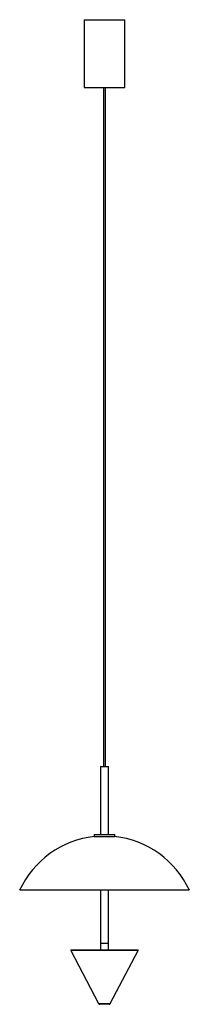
# Paper-space layout '_Posterior' of a CAD drawing. Header units: millimetres. Extents: x -371 to -121, y -351 to 1099.
import ezdxf

# ---------------------------------------------------------------- set-up
doc = ezdxf.new("R2010")
doc.units = ezdxf.units.MM

psp = doc.layouts.new('_Posterior')

# ---------------------------------------------------------------- linework, layer by layer
at = {"color": 7, "linetype": 'Continuous', "lineweight": 25}
for p, q in [((-275.7, 1098.9), (-275.7, 998.9)), ((-275.7, 1098.9), (-215.7, 1098.9)), ((-215.7, 998.9), (-215.7, 1098.9)), ((-275.7, 998.9), (-215.7, 998.9)), ((-247.2, 998.9), (-247.2, -1.1)), ((-244.2, -1.1), (-244.2, 998.9)), ((-251.7, -1.1), (-251.7, -101.1)), ((-251.7, -1.1), (-239.7, -1.1)), ((-239.7, -101.1), (-239.7, -1.1)), ((-260.7, -101.1), (-260.7, -104.1)), ((-260.7, -101.1), (-230.7, -101.1)), ((-230.7, -104.1), (-230.7, -101.1)), ((-260.7, -104.1), (-230.7, -104.1)), ((-120.7, -183.3), (-370.7, -183.3)), ((-251.7, -183.3), (-251.7, -261.1)), ((-239.7, -261.1), (-239.7, -183.3)), ((-295.3, -272), (-254.3, -350.2)), ((-294.9, -271.2), (-196.5, -271.2)), ((-251.7, -261.1), (-239.7, -261.1)), ((-251.7, -261.2), (-251.7, -271.2)), ((-251.7, -261.2), (-239.7, -261.2)), ((-239.7, -271.2), (-239.7, -261.2)), ((-237.1, -350.2), (-196.1, -272)), ((-238.9, -351.2), (-252.5, -351.2))]:
    psp.add_line(p, q, dxfattribs=at)
at = {"color": 8, "linetype": 'Continuous', "lineweight": 25}
for p, q in [((-196.1, -272), (-295.3, -272)), ((-254.3, -350.2), (-237.1, -350.2))]:
    psp.add_line(p, q, dxfattribs=at)
at = {"color": 7, "linetype": 'Continuous', "lineweight": 25}
for centre, radius, start, end in [((-245.7, -241), 137.7, 96.2391, 155.2385), ((-245.7, -241), 137.7, 24.7615, 83.7609), ((-294.9, -271.7), 0.5, 90, 207.6995), ((-196.5, -271.7), 0.5, 332.3005, 90), ((-252.5, -349.2), 2, 207.6995, 270), ((-238.9, -349.2), 2, 270, 332.3005)]:
    psp.add_arc(centre, radius, start, end, dxfattribs=at)

doc.saveas('drawing.dxf')
